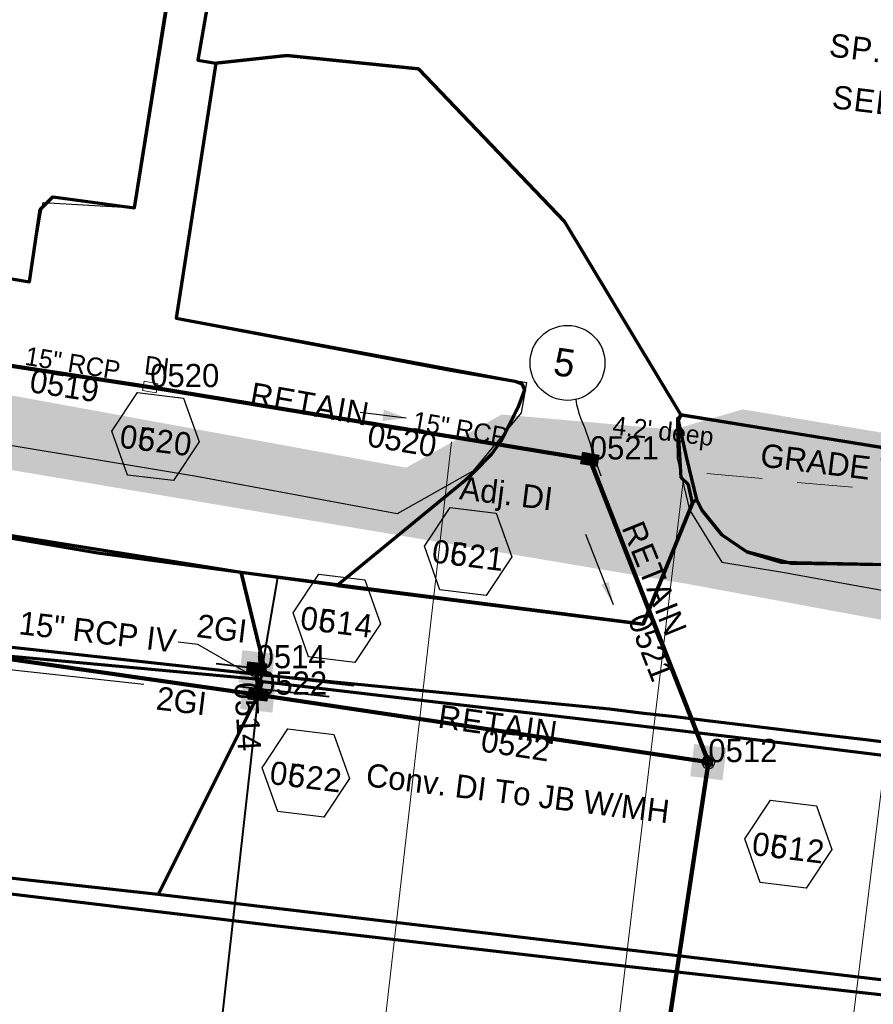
# Model space of a CAD drawing. Extents: x 1160061 to 2574774, y 200346 to 1150371.
# Tile 22 of 123: x 2482264 to 2482448, y 366024 to 366236. Entities that reach past the tile are written whole.
import ezdxf
from ezdxf.enums import TextEntityAlignment as Align

# ---------------------------------------------------------------- set-up
doc = ezdxf.new("R2010")
doc.units = 0
doc.header["$MEASUREMENT"] = 0
for name, pattern in [('DGN Style 2', [29.296317, 17.57779, -11.718527]), ('DGN Style 3', [41.014844, 29.296317, -11.718527]), ('DGN Style 6', [55.721595, 0.029296, -11.718527, 20.507422, -11.718527, 0.029296, -11.718527])]:
    doc.linetypes.add(name, pattern=pattern)
for name, color, linetype, lineweight in [('Exist Drainage Structure Drop Inlet CELL', 1, 'DGN Style 3', 0), ('Exist Plan Preparation Drainage Notes Label', 31, 'Continuous', 30), ('Exist Plan Preparation Watershed Blue', 5, 'Continuous', 30), ('Exist Structure Minor Pipes RCP 15 Inch', 30, 'Continuous', 0), ('Exist Structure Minor Pipes RCP 15 Inch Text', 30, 'Continuous', 13), ('Prop Drainage Structure Box Number Symbol CELL', 9, 'Continuous', 30), ('Prop Drainage Structure Drop Inlet Adjust CELL', 7, 'Continuous', 30), ('Prop Drainage Structure Drop Inlet Adjust Label', 9, 'Continuous', 30), ('Prop Drainage Structure Drop Inlet Grate 2 Narrow Slots and Flat Grates 840 29 CELL', 7, 'Continuous', 30), ('Prop Drainage Structure Drop Inlet Grate 2 Narrow Slots and Flat Grates 840 29 Label', 9, 'Continuous', 30), ('Prop Drainage Structure Drop Inlet Grate 2 Wide Slots and Flat Grates 840 20 CELL', 7, 'Continuous', 30), ('Prop Drainage Structure Drop Inlet Grate 2 Wide Slots and Flat Grates 840 20 Label', 9, 'Continuous', 30), ('Prop Drainage Structure Junction Box Convert From Drop Inlet Label', 9, 'Continuous', 30), ('Prop Drainage Structure Junction Box with Manhole Convert From Drop Inlet CELL', 7, 'Continuous', 30), ('Prop Drainage Structure Pipe CAP 15in', 9, 'Continuous', 211), ('Prop Drainage Structure Pipe RCP 15in Class III Label', 9, 'Continuous', 30), ('Prop Drainage Structure Pipe Removal Label', 9, 'Continuous', 30), ('Prop Drainage Structure Plot Symbol 20 Scale', 9, 'DGN Style 2', 13), ('Prop Drainage Structure Plot Symbol 20 Scale CELL', 9, 'DGN Style 2', 13), ('Prop Drainage Structure Plot Symbol 50 Scale', 9, 'DGN Style 2', 13), ('Prop Drainage Structure Plot Symbol 50 Scale CELL', 9, 'DGN Style 2', 13), ('Prop Drainage Structure Retain Label', 9, 'Continuous', 30), ('Prop Earthen Structure Ditch Flow Line', 6, 'Rdy Ditch Special Prp', 30), ('Prop Plan Preparation Grade to Drain Arrows CELL', 7, 'Continuous', 13), ('Prop Plan Preparation Grade to Drain Arrows Label', 9, 'Continuous', 30), ('Prop Plan Preparation Watershed Pre Construction', 131, 'Continuous', 30)]:
    doc.layers.add(name, color=color, linetype=linetype, lineweight=lineweight)
for name, color, linetype, lineweight, plot in [('Scratch_Level_5', 6, 'Continuous', 0, False), ('Scratch_Level_6', 30, 'Continuous', 0, False), ('Scratch_Level_7', 9, 'Continuous', 0, False), ('Scratch_Level_8', 171, 'Continuous', 0, False), ('Scratch_Level_9', 9, 'Continuous', 0, False)]:
    doc.layers.add(name, color=color, linetype=linetype, lineweight=lineweight, plot=plot)
doc.styles.add('Style-font000', font='font000.shx')
doc.styles.add('Style-font001', font='font001.shx')
doc.styles.add('Style-font041', font='font041.shx')
doc.styles.add('Style-GEOMETRICFUTURA_211_M_L', font='GEOMETRICFUTURA_211_M_L.shx')
doc.linetypes.add('Rdy Ditch Special Prp', pattern='A,0.55,-0.2,[22,dgnlstyle-RdylsE.shx,S=0.001111,R=0,X=0,Y=0],-0.2,0.55', length=1.5)
doc.dimstyles.new('erosion_control', dxfattribs={"dimtxt": 4.99999, "dimasz": 9.99998, "dimexe": 2.499995, "dimexo": 2.499995, "dimgap": 2.499995, "dimtad": 0, "dimtih": 1, "dimtoh": 1, "dimzin": 3, "dimdsep": 46, "dimtxsty": 'Style-GEOMETRICFUTURA_211_M_L', "dimcen": 0.09, "dimaunit": 1, "dimadec": 4, "dimazin": 3, "dimtfac": 1, "dimtofl": 0, "dimtmove": 0, "dimatfit": 1, "dimfxl": 1, "dimtzin": 3, "dimlwd": 106, "dimarcsym": 0})

# ---------------------------------------------------------------- blocks, each defined once
blk = doc.blocks.new('*U86')
at = {"layer": 'Exist Plan Preparation Drainage Notes Label'}
blk.add_circle((-2.02, 0), 1.993, dxfattribs=at)
blk.add_open_spline([(-0.139, -0.659), (0.503, -0.959), (1.25, -1.003), (1.947, -1.171), (2.636, -1.338), (3.314, -1.545), (4.014, -1.669)], degree=3, knots=[0, 0, 0, 0, 0.5025, 0.5025, 0.5025, 1, 1, 1, 1], dxfattribs=at)
blk.add_solid([(4.014, -1.669), (3.192, -1.207), (3.124, -1.722), (3.522, -1.565)], dxfattribs=at)
blk = doc.blocks.new('PROP TERMINATOR ARROW_176')
at = {"layer": 'Prop Plan Preparation Grade to Drain Arrows CELL'}
blk.add_solid([(-5.710468, 0.950265), (0, 0), (-4.99999, 0), (-5.710468, -0.950265)], dxfattribs=at)
blk = doc.blocks.new('PROP PLAN PREPARATION GRADE TO DRAIN ARROWS_34')
at = {"layer": 'Prop Plan Preparation Grade to Drain Arrows CELL'}
blk.add_line((-7.00001, 0), (4.99999, 0), dxfattribs=at)
blk.add_blockref('PROP TERMINATOR ARROW_176', (4.99999, 0), dxfattribs=at)
blk = doc.blocks.new('PROP TERMINATOR ARROW_177')
at = {"layer": 'Prop Plan Preparation Grade to Drain Arrows CELL', "extrusion": (0, 0, -1)}
blk.add_solid([(5.710468, 0.950265), (0, 0), (4.99999, 0), (5.710468, -0.950265)], dxfattribs=at)
blk = doc.blocks.new('PROP PLAN PREPARATION GRADE TO DRAIN ARROWS_35')
at = {"layer": 'Prop Plan Preparation Grade to Drain Arrows CELL'}
blk.add_line((-7.00001, 0), (4.99999, 0), dxfattribs=at)
blk.add_blockref('PROP TERMINATOR ARROW_177', (4.99999, 0), dxfattribs=at)
blk = doc.blocks.new('EXIST DRAINAGE STRUCTURE DROP INLET_8')
at = {"layer": 'Exist Drainage Structure Drop Inlet CELL', "color": 1, "flags": 128}
blk.add_lwpolyline([(-1.499997, 0.999998), (1.499997, 0.999998), (1.499997, -0.999998), (-1.499997, -0.999998), (-1.499997, 0.999998)], dxfattribs=at)
blk = doc.blocks.new('PROP DRAINAGE STRUCTURE DROP INLET ADJUST_1')
at = {"layer": 'Prop Drainage Structure Drop Inlet Adjust CELL', "color": 7, "lineweight": 13}
blk.add_line((0, 1.15627), (0, -1.15627), dxfattribs=at)
at = {"layer": 'Prop Drainage Structure Drop Inlet Adjust CELL', "flags": 128}
for points in [[(-1.75, 1.25), (1.75, 1.25), (1.75, -1.25), (-1.75, -1.25), (-1.75, 1.25)], [(-1.66667, 1.16667), (1.66667, 1.16667), (1.66667, -1.16667), (-1.66667, -1.16667), (-1.66667, 1.16667)], [(0, 1.15627), (0, -1.15627), (-1.65627, -1.15627), (-1.65627, 1.15627), (1.65627, 1.15627), (1.65627, -1.15627), (0, -1.15627)], [(-1.52087, 0.86717), (-1.52087, 1.03387), (-0.125, 1.03387), (-0.125, 0.86717), (-1.52087, 0.86717)], [(-1.52087, 0.60147), (-1.52087, 0.76817), (-0.125, 0.76817), (-0.125, 0.60147), (-1.52087, 0.60147)], [(-1.52087, 0.33577), (-1.52087, 0.50247), (-0.125, 0.50247), (-0.125, 0.33577), (-1.52087, 0.33577)], [(-1.52087, 0.07007), (-1.52087, 0.23677), (-0.125, 0.23677), (-0.125, 0.07007), (-1.52087, 0.07007)], [(0.125, 0.86717), (0.125, 1.03387), (1.52087, 1.03387), (1.52087, 0.86717), (0.125, 0.86717)], [(0.125, 0.60147), (0.125, 0.76817), (1.52087, 0.76817), (1.52087, 0.60147), (0.125, 0.60147)], [(0.125, 0.33577), (0.125, 0.50247), (1.52087, 0.50247), (1.52087, 0.33577), (0.125, 0.33577)], [(0.125, 0.07007), (0.125, 0.23677), (1.52087, 0.23677), (1.52087, 0.07007), (0.125, 0.07007)], [(-1.52087, -0.19563), (-1.52087, -0.02893), (-0.125, -0.02893), (-0.125, -0.19563), (-1.52087, -0.19563)], [(-1.52087, -0.46133), (-1.52087, -0.29463), (-0.125, -0.29463), (-0.125, -0.46133), (-1.52087, -0.46133)], [(-0.125, -0.72703), (-1.52087, -0.72703), (-1.52087, -0.56033), (-0.125, -0.56033), (-0.125, -0.72703)], [(-0.125, -1.03387), (-1.52087, -1.03387), (-1.52087, -0.82603), (-0.125, -0.82603), (-0.125, -1.03387)], [(0.125, -0.19563), (0.125, -0.02893), (1.52087, -0.02893), (1.52087, -0.19563), (0.125, -0.19563)], [(0.125, -0.46133), (0.125, -0.29463), (1.52087, -0.29463), (1.52087, -0.46133), (0.125, -0.46133)], [(1.52087, -0.72703), (0.125, -0.72703), (0.125, -0.56033), (1.52087, -0.56033), (1.52087, -0.72703)], [(1.52087, -1.03387), (0.125, -1.03387), (0.125, -0.82603), (1.52087, -0.82603), (1.52087, -1.03387)]]:
    blk.add_lwpolyline(points, dxfattribs=at)
at = {"layer": 'Prop Drainage Structure Plot Symbol 20 Scale', "extrusion": (0, 0, -1)}
blk.add_solid([(2.00004, 2.00004), (-2.00004, 2.00004), (2.00004, -2.00004), (-2.00004, -2.00004)], dxfattribs=at)
at = {"layer": 'Prop Drainage Structure Plot Symbol 50 Scale', "extrusion": (0, 0, -1)}
blk.add_solid([(3.5, 3.5), (-3.5, 3.5), (3.5, -3.5), (-3.5, -3.5)], dxfattribs=at)
blk = doc.blocks.new('PROP DRAINAGE STRUCTURE JUNCTION BOX WITH MANHOLE CONVERT FROM DROP INLET')
at = {"layer": 'Prop Drainage Structure Plot Symbol 20 Scale'}
h = blk.add_hatch(color=256, dxfattribs=at)
h.paths.add_polyline_path([(-2, -2), (-2, 2), (2, 2), (2, -2)])
edge = h.paths.add_edge_path(flags=16)
edge.add_arc((0, 0), 1.5, 0, 360)
at = {"layer": 'Prop Drainage Structure Plot Symbol 50 Scale'}
h = blk.add_hatch(color=256, dxfattribs=at)
h.paths.add_polyline_path([(-3.5, -3.5), (-3.5, 3.5), (3.5, 3.5), (3.5, -3.5)])
edge = h.paths.add_edge_path(flags=16)
edge.add_arc((0, 0), 1.5, 0, 360)
at = {"color": 7, "flags": 128}
for points in [[(-1.39, 0.02), (-0.99, 0.02), (-0.99, -0.02), (-1.39, -0.02)], [(-0.71, 1.19), (-0.51, 0.85), (-0.48, 0.87), (-0.67, 1.21)], [(0, 0.08), (0, 0.08)], [(0.67, 1.21), (0.48, 0.87), (0.51, 0.85), (0.71, 1.19)], [(1.39, 0.02), (0.99, 0.02), (0.99, -0.02), (1.39, -0.02)], [(-0.67, -1.21), (-0.48, -0.87), (-0.51, -0.85), (-0.71, -1.19)], [(0.71, -1.19), (0.51, -0.85), (0.48, -0.87), (0.67, -1.21)]]:
    blk.add_lwpolyline(points, dxfattribs=at)
at = {"layer": 'Prop Drainage Structure Junction Box with Manhole Convert From Drop Inlet CELL', "flags": 128}
for points in [[(-1.39, -0.02), (-0.99, -0.02), (-0.99, 0.02), (-1.39, 0.02)], [(-0.71, 1.19), (-0.51, 0.85), (-0.48, 0.87), (-0.67, 1.21)], [(0.67, 1.21), (0.48, 0.87), (0.51, 0.85), (0.71, 1.19)], [(1.39, 0.02), (0.99, 0.02), (0.99, -0.02), (1.39, -0.02)], [(-0.67, -1.21), (-0.48, -0.87), (-0.51, -0.85), (-0.71, -1.19)], [(0.71, -1.19), (0.51, -0.85), (0.48, -0.87), (0.67, -1.21)]]:
    blk.add_lwpolyline(points, dxfattribs=at)
at = {"layer": 'Prop Drainage Structure Junction Box with Manhole Convert From Drop Inlet CELL', "extrusion": (0, 0, -1)}
for radius in [1.39, 0.99, 0.953, 0.87, 0.625, 0.583, 0.333, 0.291, 0.0834, 0.0416]:
    blk.add_arc((0, 0), radius, 0, 360, dxfattribs=at)
blk = doc.blocks.new('PROP DRAINAGE STRUCTURE DROP INLET GRATE 2 WIDE SLOTS AND FLAT GRATES 840 20')
at = {"layer": 'Prop Drainage Structure Drop Inlet Grate 2 Wide Slots and Flat Grates 840 20 CELL', "flags": 128}
for points in [[(-2, 1.16665), (2, 1.16665), (2, -1.16665), (-2, -1.16665), (-2, 1.16665), (-2, 1.16665)], [(-1.9375, 1.10415), (1.9375, 1.10415), (1.9375, -1.10415), (-1.9375, -1.10415), (-1.9375, 1.10415)], [(-1.9271, 1.09375), (-0.0104, 1.09375), (-0.0104, -1.09375), (-1.9271, -1.09375), (-1.9271, 1.09375)], [(-1.84377, 0.90625), (-1.01047, 0.90625), (-1.01047, 0.63545), (-1.84377, 0.63545), (-1.84377, 0.90625)], [(-1.84377, 0.52085), (-1.01047, 0.52085), (-1.01047, 0.25005), (-1.84377, 0.25005), (-1.84377, 0.52085)], [(-1.84377, 0.13545), (-1.01047, 0.13545), (-1.01047, -0.13535), (-1.84377, -0.13535), (-1.84377, 0.13545)], [(-0.92717, 0.90625), (-0.09373, 0.90625), (-0.09373, 0.63545), (-0.92717, 0.63545), (-0.92717, 0.90625)], [(-0.92717, 0.52085), (-0.09373, 0.52085), (-0.09373, 0.25005), (-0.92717, 0.25005), (-0.92717, 0.52085)], [(-0.92717, 0.13545), (-0.09373, 0.13545), (-0.09373, -0.13535), (-0.92717, -0.13535), (-0.92717, 0.13545)], [(0.0104, 1.09375), (1.9271, 1.09375), (1.9271, -1.09375), (0.0104, -1.09375), (0.0104, 1.09375)], [(0.09373, 0.90625), (0.92703, 0.90625), (0.92703, 0.63545), (0.09373, 0.63545), (0.09373, 0.90625)], [(0.09373, 0.52085), (0.92703, 0.52085), (0.92703, 0.25005), (0.09373, 0.25005), (0.09373, 0.52085)], [(0.09373, 0.13545), (0.92703, 0.13545), (0.92703, -0.13535), (0.09373, -0.13535), (0.09373, 0.13545)], [(1.01033, 0.90625), (1.84377, 0.90625), (1.84377, 0.63545), (1.01033, 0.63545), (1.01033, 0.90625)], [(1.01033, 0.52085), (1.84377, 0.52085), (1.84377, 0.25005), (1.01033, 0.25005), (1.01033, 0.52085)], [(1.01033, 0.13545), (1.84377, 0.13545), (1.84377, -0.13535), (1.01033, -0.13535), (1.01033, 0.13545)], [(-1.84377, -0.24995), (-1.01047, -0.24995), (-1.01047, -0.52075), (-1.84377, -0.52075), (-1.84377, -0.24995)], [(-1.84377, -0.63545), (-1.01047, -0.63545), (-1.01047, -0.90625), (-1.84377, -0.90625), (-1.84377, -0.63545)], [(-0.92717, -0.24995), (-0.09373, -0.24995), (-0.09373, -0.52075), (-0.92717, -0.52075), (-0.92717, -0.24995)], [(-0.92717, -0.63545), (-0.09373, -0.63545), (-0.09373, -0.90625), (-0.92717, -0.90625), (-0.92717, -0.63545)], [(0.09373, -0.24995), (0.92703, -0.24995), (0.92703, -0.52075), (0.09373, -0.52075), (0.09373, -0.24995)], [(0.09373, -0.63545), (0.92703, -0.63545), (0.92703, -0.90625), (0.09373, -0.90625), (0.09373, -0.63545)], [(1.01033, -0.24995), (1.84377, -0.24995), (1.84377, -0.52075), (1.01033, -0.52075), (1.01033, -0.24995)], [(1.01033, -0.63545), (1.84377, -0.63545), (1.84377, -0.90625), (1.01033, -0.90625), (1.01033, -0.63545)]]:
    blk.add_lwpolyline(points, dxfattribs=at)
at = {"layer": 'Prop Drainage Structure Plot Symbol 20 Scale CELL', "extrusion": (0, 0, -1)}
blk.add_solid([(2.00004, 2.00004), (-2.00004, 2.00004), (2.00004, -2.00004), (-2.00004, -2.00004)], dxfattribs=at)
at = {"layer": 'Prop Drainage Structure Plot Symbol 50 Scale CELL', "extrusion": (0, 0, -1)}
blk.add_solid([(3.5, 3.5), (-3.5, 3.5), (3.5, -3.5), (-3.5, -3.5)], dxfattribs=at)
blk = doc.blocks.new('PROP DRAINAGE STRUCTURE DROP INLET GRATE 2 NARROW SLOTS AND FLAT GRATES 840 29')
at = {"layer": 'Prop Drainage Structure Drop Inlet Grate 2 Narrow Slots and Flat Grates 840 29 CELL', "flags": 128}
for points in [[(-2, 1.16665), (2, 1.16665), (2, -1.16665), (-2, -1.16665), (-2, 1.16665)], [(-1.9375, 1.10415), (1.9375, 1.10415), (1.9375, -1.10415), (-1.9375, -1.10415), (-1.9375, 1.10415)], [(-1.9271, 1.09375), (-0.0104, 1.09375), (-0.0104, -1.09375), (-1.9271, -1.09375), (-1.9271, 1.09375)], [(-1.7604, 0.91145), (-1.5833, 0.91145), (-1.5833, -0.91145), (-1.7604, -0.91145), (-1.7604, 0.91145)], [(-1.4635, 0.91145), (-1.2864, 0.91145), (-1.2864, -0.91145), (-1.4635, -0.91145), (-1.4635, 0.91145)], [(-1.1666, 0.91145), (-0.9895, 0.91145), (-0.9895, -0.91145), (-1.1666, -0.91145), (-1.1666, 0.91145)], [(-0.8697, 0.91145), (-0.6926, 0.91145), (-0.6926, -0.91145), (-0.8697, -0.91145), (-0.8697, 0.91145)], [(-0.5728, 0.91145), (-0.3957, 0.91145), (-0.3957, -0.91145), (-0.5728, -0.91145), (-0.5728, 0.91145)], [(-0.276, 0.91145), (-0.0989, 0.91145), (-0.0989, -0.91145), (-0.276, -0.91145), (-0.276, 0.91145)], [(0.0104, 1.09375), (1.9271, 1.09375), (1.9271, -1.09375), (0.0104, -1.09375), (0.0104, 1.09375)], [(0.0989, 0.91145), (0.276, 0.91145), (0.276, -0.91145), (0.0989, -0.91145), (0.0989, 0.91145)], [(0.3958, 0.91145), (0.5729, 0.91145), (0.5729, -0.91145), (0.3958, -0.91145), (0.3958, 0.91145)], [(0.6926, 0.91145), (0.8697, 0.91145), (0.8697, -0.91145), (0.6926, -0.91145), (0.6926, 0.91145)], [(0.9895, 0.91145), (1.1666, 0.91145), (1.1666, -0.91145), (0.9895, -0.91145), (0.9895, 0.91145)], [(1.2864, 0.91145), (1.4635, 0.91145), (1.4635, -0.91145), (1.2864, -0.91145), (1.2864, 0.91145)], [(1.5833, 0.91145), (1.7604, 0.91145), (1.7604, -0.91145), (1.5833, -0.91145), (1.5833, 0.91145)]]:
    blk.add_lwpolyline(points, dxfattribs=at)
at = {"layer": 'Prop Drainage Structure Plot Symbol 20 Scale'}
blk.add_solid([(-2.00004, 2.00004), (2.00004, 2.00004), (-2.00004, -2.00004), (2.00004, -2.00004)], dxfattribs=at)
at = {"layer": 'Prop Drainage Structure Plot Symbol 50 Scale'}
blk.add_solid([(-3.5, 3.5), (3.5, 3.5), (-3.5, -3.5), (3.5, -3.5)], dxfattribs=at)
blk = doc.blocks.new('PROP DRAINAGE STRUCTURE BOX NUMBER SYMBOL_96')
at = {"layer": 'Scratch_Level_7', "flags": 128}
blk.add_lwpolyline([(-5.000009, 8.944294), (5.000009, 8.944294), (9.47214, 0), (5.000009, -8.944294), (-5.000009, -8.944294), (-9.47214, 0), (-5.000009, 8.944294)], dxfattribs=at)
at = {"layer": 'Scratch_Level_7', "insert": (0.170464, -0.827124), "char_height": 4.99999, "attachment_point": 5, "line_spacing_factor": 0.6, "style": 'Style-GEOMETRICFUTURA_211_M_L'}
blk.add_mtext('\\T1.056;0512', dxfattribs=at)
blk = doc.blocks.new('PROP DRAINAGE STRUCTURE BOX NUMBER SYMBOL_98')
at = {"layer": 'Scratch_Level_7', "flags": 128}
blk.add_lwpolyline([(-5.000009, 8.944294), (5.000009, 8.944294), (9.47214, 0), (5.000009, -8.944294), (-5.000009, -8.944294), (-9.47214, 0), (-5.000009, 8.944294)], dxfattribs=at)
at = {"layer": 'Scratch_Level_7', "insert": (0.170464, -0.827124), "char_height": 4.99999, "attachment_point": 5, "line_spacing_factor": 0.6, "style": 'Style-GEOMETRICFUTURA_211_M_L'}
blk.add_mtext('\\T1.051;0522', dxfattribs=at)
blk = doc.blocks.new('PROP DRAINAGE STRUCTURE BOX NUMBER SYMBOL_99')
at = {"layer": 'Scratch_Level_7', "flags": 128}
blk.add_lwpolyline([(-5.000009, 8.944294), (5.000009, 8.944294), (9.47214, 0), (5.000009, -8.944294), (-5.000009, -8.944294), (-9.47214, 0), (-5.000009, 8.944294)], dxfattribs=at)
at = {"layer": 'Scratch_Level_7', "insert": (0.143191, -0.827124), "char_height": 4.99999, "attachment_point": 5, "line_spacing_factor": 0.6, "style": 'Style-GEOMETRICFUTURA_211_M_L'}
blk.add_mtext('\\T1.056;0514', dxfattribs=at)
blk = doc.blocks.new('PROP DRAINAGE STRUCTURE BOX NUMBER SYMBOL_108')
at = {"layer": 'Scratch_Level_7', "flags": 128}
blk.add_lwpolyline([(-5.000009, 8.944294), (5.000009, 8.944294), (9.47214, 0), (5.000009, -8.944294), (-5.000009, -8.944294), (-9.47214, 0), (-5.000009, 8.944294)], dxfattribs=at)
at = {"layer": 'Scratch_Level_7', "insert": (0.180312, -0.827124), "char_height": 4.99999, "attachment_point": 5, "line_spacing_factor": 0.6, "style": 'Style-GEOMETRICFUTURA_211_M_L'}
blk.add_mtext('\\T1.051;0521', dxfattribs=at)
blk = doc.blocks.new('PROP DRAINAGE STRUCTURE BOX NUMBER SYMBOL_109')
at = {"layer": 'Scratch_Level_7', "flags": 128}
blk.add_lwpolyline([(-5.000009, 8.944294), (5.000009, 8.944294), (9.47214, 0), (5.000009, -8.944294), (-5.000009, -8.944294), (-9.47214, 0), (-5.000009, 8.944294)], dxfattribs=at)
at = {"layer": 'Scratch_Level_7', "insert": (0.249251, -0.827124), "char_height": 4.99999, "attachment_point": 5, "line_spacing_factor": 0.6, "style": 'Style-GEOMETRICFUTURA_211_M_L'}
blk.add_mtext('\\T1.051;0520', dxfattribs=at)
blk = doc.blocks.new('PROP DRAINAGE STRUCTURE BOX NUMBER SYMBOL_175')
at = {"layer": 'Prop Drainage Structure Box Number Symbol CELL', "flags": 128}
blk.add_lwpolyline([(-5.000009, 8.944294), (5.000009, 8.944294), (9.47214, 0), (5.000009, -8.944294), (-5.000009, -8.944294), (-9.47214, 0), (-5.000009, 8.944294)], dxfattribs=at)
at = {"layer": 'Prop Drainage Structure Box Number Symbol CELL', "insert": (0.249251, -0.827124), "char_height": 4.99999, "attachment_point": 5, "line_spacing_factor": 0.6, "style": 'Style-GEOMETRICFUTURA_211_M_L'}
blk.add_mtext('\\T1.051;0620', dxfattribs=at)
blk = doc.blocks.new('PROP DRAINAGE STRUCTURE BOX NUMBER SYMBOL_176')
at = {"layer": 'Prop Drainage Structure Box Number Symbol CELL', "flags": 128}
blk.add_lwpolyline([(-5.000009, 8.944294), (5.000009, 8.944294), (9.47214, 0), (5.000009, -8.944294), (-5.000009, -8.944294), (-9.47214, 0), (-5.000009, 8.944294)], dxfattribs=at)
at = {"layer": 'Prop Drainage Structure Box Number Symbol CELL', "insert": (0.143191, -0.827124), "char_height": 4.99999, "attachment_point": 5, "line_spacing_factor": 0.6, "style": 'Style-GEOMETRICFUTURA_211_M_L'}
blk.add_mtext('\\T1.056;0614', dxfattribs=at)
blk = doc.blocks.new('PROP DRAINAGE STRUCTURE BOX NUMBER SYMBOL_177')
at = {"layer": 'Prop Drainage Structure Box Number Symbol CELL', "flags": 128}
blk.add_lwpolyline([(-5.000009, 8.944294), (5.000009, 8.944294), (9.47214, 0), (5.000009, -8.944294), (-5.000009, -8.944294), (-9.47214, 0), (-5.000009, 8.944294)], dxfattribs=at)
at = {"layer": 'Prop Drainage Structure Box Number Symbol CELL', "insert": (0.170464, -0.827124), "char_height": 4.99999, "attachment_point": 5, "line_spacing_factor": 0.6, "style": 'Style-GEOMETRICFUTURA_211_M_L'}
blk.add_mtext('\\T1.051;0622', dxfattribs=at)
blk = doc.blocks.new('PROP DRAINAGE STRUCTURE BOX NUMBER SYMBOL_179')
at = {"layer": 'Prop Drainage Structure Box Number Symbol CELL', "flags": 128}
blk.add_lwpolyline([(-5.000009, 8.944294), (5.000009, 8.944294), (9.47214, 0), (5.000009, -8.944294), (-5.000009, -8.944294), (-9.47214, 0), (-5.000009, 8.944294)], dxfattribs=at)
at = {"layer": 'Prop Drainage Structure Box Number Symbol CELL', "insert": (0.180312, -0.827124), "char_height": 4.99999, "attachment_point": 5, "line_spacing_factor": 0.6, "style": 'Style-GEOMETRICFUTURA_211_M_L'}
blk.add_mtext('\\T1.051;0621', dxfattribs=at)
blk = doc.blocks.new('PROP DRAINAGE STRUCTURE BOX NUMBER SYMBOL_180')
at = {"layer": 'Prop Drainage Structure Box Number Symbol CELL', "flags": 128}
blk.add_lwpolyline([(-5.000009, 8.944294), (5.000009, 8.944294), (9.47214, 0), (5.000009, -8.944294), (-5.000009, -8.944294), (-9.47214, 0), (-5.000009, 8.944294)], dxfattribs=at)
at = {"layer": 'Prop Drainage Structure Box Number Symbol CELL', "insert": (0.170464, -0.827124), "char_height": 4.99999, "attachment_point": 5, "line_spacing_factor": 0.6, "style": 'Style-GEOMETRICFUTURA_211_M_L'}
blk.add_mtext('\\T1.056;0612', dxfattribs=at)

msp = doc.modelspace()

# ---------------------------------------------------------------- hatches: boundary and pattern name
at = {"layer": 'Scratch_Level_6'}
msp.add_hatch(color=256, dxfattribs=at).paths.add_polyline_path([(2482465.22, 366104.27), (2482407.31, 366114.97), (2482227.83, 366145.19), (2482227.66, 366149.12), (2482254.65, 366156.86), (2482346.93, 366139.97), (2482367.54, 366151.43), (2482404.56, 366148.18), (2482419.42, 366152.53), (2482463.73, 366145.13), (2482484.73, 366143.84), (2482489.89, 366167.29), (2482504.47, 366169.4), (2482520.6, 366194.75), (2482523.81, 366194.35), (2482517.17, 366145.71), (2482503.87, 366124.89), (2482483.8, 366107.19)])

# ---------------------------------------------------------------- linework, layer by layer
msp.add_line((2482051.59, 366119.57), (2482290.39, 366093.34))
at = {"layer": 'Exist Plan Preparation Drainage Notes Label'}
msp.add_solid([(2482346.93, 366150.66), (2482342.12, 366152.51), (2482341.81, 366150.02)], dxfattribs=at)
at = {"layer": 'Exist Plan Preparation Watershed Blue', "color": 5, "linetype": 'Continuous', "lineweight": 70, "flags": 128}
for points in [[(2482245.6, 366183.41), (2482265.79, 366180.04), (2482268.07, 366195.58), (2482270.77, 366198.33), (2482288.4, 366195.95), (2482318.34, 366384.71), (2482190.23, 366419.49), (2482100.94, 366304.91), (2482098.85, 366268.04), (2482126.15, 366215.84), (2482133, 366215.49), (2482138.99, 366214.75), (2482145.25, 366210.94), (2482149.84, 366199.68), (2482178.08, 366194.73), (2482245.6, 366183.41)], [(2482314.14, 366283.62), (2482311.05, 366279.9), (2482302.02, 366227.76), (2482305.94, 366227.08), (2482321.21, 366228.73), (2482349.58, 366225.88), (2482381.04, 366192.98), (2482406.1, 366151.36), (2482460.16, 366142.7), (2482485.14, 366138.23), (2482497.23, 366201.69), (2482502.55, 366231.5), (2482513.88, 366291.18), (2482521.94, 366338.37), (2482364.13, 366312.74), (2482323, 366321.52), (2482314.14, 366283.62)], [(2482406.1, 366151.36), (2482381.04, 366192.98), (2482349.58, 366225.88), (2482321.21, 366228.73), (2482305.94, 366227.08), (2482297.35, 366172.17), (2482370.37, 366158.6), (2482371.86, 366158.05), (2482372.42, 366156.73), (2482371.03, 366152.89), (2482367.42, 366145.73), (2482365.34, 366142.91), (2482361.51, 366139), (2482360.08, 366137.56), (2482332.09, 366114.58), (2482398, 366106.27), (2482408.61, 366132.29), (2482407.76, 366136.28), (2482406.2, 366137.8), (2482405.55, 366148.97), (2482405.54, 366150.14), (2482406.1, 366151.36)], [(2482316.78, 366095.29), (2482311.4, 366117.38), (2482210.61, 366133.48), (2482141.53, 366143.54), (2482043.62, 366160), (2482049.5, 366141.07), (2482049.5, 366141.07), (2482050.46, 366124.55), (2482075.31, 366121.82), (2482316.78, 366095.29)], [(2482485.15, 366138.26), (2482475, 366140.05), (2482406.1, 366151.36), (2482405.54, 366150.14), (2482407.38, 366142), (2482409.5, 366133.1), (2482410.75, 366130.78), (2482414.99, 366125.53), (2482420.33, 366121.86), (2482427.76, 366119.62), (2482460.64, 366118.89), (2482468.81, 366118.83), (2482473.64, 366119.24), (2482479.47, 366120.59), (2482483.69, 366121.9), (2482485.68, 366122.79), (2482487.94, 366123.81), (2482493.07, 366126.8), (2482485.15, 366138.26)], [(2482315.02, 366091.07), (2482293.49, 366048), (2482122.74, 366066.82), (2482128.41, 366112.97), (2482228.39, 366102.46), (2482315.31, 366094.44), (2482315.02, 366091.07)], [(2482499.98, 366071.7), (2482482.15, 366025.78), (2482293.49, 366048), (2482315.02, 366091.07), (2482315.98, 366093.89), (2482350.74, 366089.81), (2482395.07, 366084.67), (2482429.83, 366080.51), (2482468.83, 366075.66), (2482499.98, 366071.7)], [(2482738.83, 365966.99), (2482740.17, 365977.85), (2482734.42, 365994.5), (2482388.73, 366033.13), (2482320.39, 366041.03), (2482173.2, 366058.7), (2482122.52, 366065.32), (2482120.38, 366039.51), (2482118.36, 366011.95), (2482417.09, 365978.61), (2482517.08, 365966.77), (2482726.79, 365941.27), (2482737, 365952.17), (2482738.83, 365966.99)]]:
    msp.add_lwpolyline(points, close=True, dxfattribs=at)
for points in [[(2482311.05, 366279.9), (2482302.02, 366227.76), (2482305.94, 366227.08), (2482297.35, 366172.17), (2482356.52, 366160.99), (2482370.37, 366158.6), (2482371.86, 366158.05), (2482372.42, 366156.73), (2482371.03, 366152.89), (2482367.42, 366145.73), (2482367.42, 366145.73), (2482365.34, 366142.91), (2482361.51, 366139), (2482359.61, 366137.16), (2482332.09, 366114.58), (2482280.45, 366121.56), (2482222.44, 366131.46)], [(2482246.18, 366183.3), (2482265.79, 366180.04), (2482268.07, 366195.58), (2482270.77, 366198.33), (2482288.4, 366195.95), (2482300.59, 366271.82)], [(2482459.58, 366118.92), (2482429.89, 366119.36), (2482420.33, 366121.86), (2482414.99, 366125.53), (2482410.75, 366130.78), (2482409.5, 366133.1), (2482408.61, 366132.29), (2482398, 366106.27), (2482311.4, 366117.38), (2482316.78, 366095.29), (2482390.79, 366088.03), (2482398.12, 366087.1), (2482404.83, 366086.34), (2482411.77, 366085.5), (2482420.15, 366084.49), (2482427.79, 366083.57), (2482436.01, 366082.58), (2482445.95, 366081.38), (2482466.79, 366078.8)]]:
    msp.add_lwpolyline(points, dxfattribs=at)
at = {"layer": 'Exist Structure Minor Pipes RCP 15 Inch'}
msp.add_line((2482291.76, 366157.11), (2482241.16, 366165.23), dxfattribs=at)
at = {"layer": 'Prop Drainage Structure Pipe CAP 15in'}
msp.add_line((2482314.7, 366096.77), (2482315.02, 366091.07), dxfattribs=at)
at = {"layer": 'Prop Plan Preparation Watershed Pre Construction', "color": 200, "flags": 128}
for points in [[(2482149.84, 366199.68), (2482265.79, 366180.04), (2482268.14, 366193.91), (2482268.68, 366197.08), (2482288.4, 366195.95), (2482304.51, 366294.12), (2482314.14, 366283.62), (2482311.05, 366279.9), (2482302.02, 366227.76), (2482305.94, 366227.08), (2482297.35, 366172.17), (2482372.89, 366158.29), (2482371.69, 366151.75), (2482361.31, 366139.2), (2482350.71, 366133.24), (2482344.98, 366130.03), (2482301.73, 366138.05), (2482238.22, 366148.6), (2482140.68, 366164.8), (2482148.13, 366182.05), (2482149.84, 366199.68)], [(2482405.21, 366150.6), (2482405.32, 366141.99), (2482407.99, 366130.92), (2482413.29, 366122.3), (2482414.96, 366119.58), (2482428.01, 366117.45), (2482463.71, 366111.02), (2482475.92, 366109.79), (2482483.57, 366111.54), (2482492.66, 366115.62), (2482497.73, 366119.93), (2482485.15, 366138.26), (2482406.1, 366151.36), (2482405.21, 366150.6)], [(2482122.74, 366066.82), (2482118.36, 366011.95), (2482871.97, 365923.41), (2482842.89, 365880.62), (2483010.79, 365865.86), (2483048.19, 365861.65), (2483192.34, 365847.94), (2483296.51, 365836.9), (2483403.77, 365823.28), (2483605.26, 365797.14), (2483756.63, 365775.55), (2483838.82, 365763.53), (2483952.78, 365744.85), (2484040.14, 365724.59), (2484096.61, 365715.8), (2484109.76, 365800.29), (2483919.06, 365832.3), (2483715.34, 365866), (2483439.35, 365907.02), (2483368.5, 365916.45), (2482482.15, 366025.78), (2482293.49, 366048), (2482122.74, 366066.82)]]:
    msp.add_lwpolyline(points, close=True, dxfattribs=at)
at = {"layer": 'Scratch_Level_5'}
for p, q in [((2482356.72, 366145.56), (2482341.78, 366015.45)), ((2482406.68, 366137.66), (2482391.44, 366009.64)), ((2482456.8, 366131.4), (2482441.08, 366003.63))]:
    msp.add_line(p, q, dxfattribs=at)
at = {"layer": 'Scratch_Level_5', "lineweight": 40}
for p, q in [((2482315.86, 366096.38), (2482319.27, 366116.33)), ((2482305.83, 366096.45), (2482335.64, 366093.05)), ((2482305.98, 366097.77), (2482315.91, 366096.64)), ((2482310.31, 366091.6), (2482315.02, 366091.07)), ((2482310.46, 366092.92), (2482330.34, 366090.69)), ((2482315.02, 366091.07), (2482307, 366019.39))]:
    msp.add_line(p, q, dxfattribs=at)
at = {"layer": 'Scratch_Level_9', "lineweight": 120}
for p, q in [((2482240.86, 366165.12), (2482291.78, 366157.33)), ((2482291.78, 366157.33), (2482386.51, 366141.75)), ((2482386.51, 366141.75), (2482412.06, 366076.54)), ((2482044.65, 366129.65), (2482315.02, 366091.07)), ((2482315.02, 366091.07), (2482412.06, 366076.54)), ((2482412.06, 366076.54), (2482387.98, 365917.62))]:
    msp.add_line(p, q, dxfattribs=at)

# ---------------------------------------------------------------- block references
at = {"layer": 'Exist Drainage Structure Drop Inlet CELL', "color": 5, "linetype": 'DGN Style 6', "lineweight": 140, "rotation": 170}
msp.add_blockref('EXIST DRAINAGE STRUCTURE DROP INLET_8', (2482291.78, 366157.33), dxfattribs=at)
at = {"layer": 'Exist Plan Preparation Drainage Notes Label', "xscale": 4.05, "yscale": 4.05, "zscale": 4.05, "rotation": 301.919946}
msp.add_blockref('*U86', (2482386.03, 366155.6), dxfattribs=at)
at = {"layer": 'Prop Drainage Structure Box Number Symbol CELL', "rotation": 353.002296}
for name, p in [('PROP DRAINAGE STRUCTURE BOX NUMBER SYMBOL_175', (2482292.91, 366146.66)), ('PROP DRAINAGE STRUCTURE BOX NUMBER SYMBOL_179', (2482360.27, 366121.91)), ('PROP DRAINAGE STRUCTURE BOX NUMBER SYMBOL_176', (2482331.97, 366107.52)), ('PROP DRAINAGE STRUCTURE BOX NUMBER SYMBOL_177', (2482325.32, 366074.19)), ('PROP DRAINAGE STRUCTURE BOX NUMBER SYMBOL_180', (2482429.3, 366058.89))]:
    msp.add_blockref(name, p, dxfattribs=at)
at = {"layer": 'Prop Drainage Structure Plot Symbol 20 Scale'}
for name, p, rotation in [('PROP DRAINAGE STRUCTURE DROP INLET ADJUST_1', (2482386.51, 366141.75), 170), ('PROP DRAINAGE STRUCTURE DROP INLET GRATE 2 NARROW SLOTS AND FLAT GRATES 840 29', (2482314.7, 366096.77), 173.50482), ('PROP DRAINAGE STRUCTURE JUNCTION BOX WITH MANHOLE CONVERT FROM DROP INLET', (2482412.06, 366076.54), 83)]:
    msp.add_blockref(name, p, dxfattribs=dict(at, rotation=rotation))
at = {"layer": 'Prop Drainage Structure Plot Symbol 50 Scale CELL', "rotation": 173.580714}
msp.add_blockref('PROP DRAINAGE STRUCTURE DROP INLET GRATE 2 WIDE SLOTS AND FLAT GRATES 840 20', (2482315.02, 366091.07), dxfattribs=at)
at = {"layer": 'Prop Plan Preparation Grade to Drain Arrows CELL'}
for name, p, rotation in [('PROP PLAN PREPARATION GRADE TO DRAIN ARROWS_35', (2482416.71, 366138.25), 174.847934), ('PROP PLAN PREPARATION GRADE TO DRAIN ARROWS_34', (2482436.15, 366136.36), 175.225528)]:
    msp.add_blockref(name, p, dxfattribs=dict(at, rotation=rotation))
at = {"layer": 'Scratch_Level_7', "rotation": 353.002296}
for name, p in [('PROP DRAINAGE STRUCTURE BOX NUMBER SYMBOL_109', (2482292.91, 366146.66)), ('PROP DRAINAGE STRUCTURE BOX NUMBER SYMBOL_108', (2482360.27, 366121.91)), ('PROP DRAINAGE STRUCTURE BOX NUMBER SYMBOL_99', (2482331.97, 366107.52)), ('PROP DRAINAGE STRUCTURE BOX NUMBER SYMBOL_98', (2482325.32, 366074.19)), ('PROP DRAINAGE STRUCTURE BOX NUMBER SYMBOL_96', (2482429.3, 366058.89))]:
    msp.add_blockref(name, p, dxfattribs=at)

# ---------------------------------------------------------------- texts
at = {"layer": 'Exist Plan Preparation Drainage Notes Label', "style": 'Style-font000'}
msp.add_text('5', height=6, rotation=351.288, dxfattribs=at).set_placement((2482378.4, 366159.99))
at = {"layer": 'Exist Plan Preparation Drainage Notes Label', "style": 'Style-font001'}
msp.add_text("4.2' deep", height=4, rotation=353.3861, dxfattribs=at).set_placement((2482402.32, 366147.87), align=Align.MIDDLE_CENTER)
at = {"layer": 'Exist Structure Minor Pipes RCP 15 Inch Text', "style": 'Style-font001'}
for rotation, p in [(350.884, (2482274.77, 366160.51)), (349.9464, (2482358.24, 366146.39))]:
    msp.add_text('15" RCP', height=4, rotation=rotation, dxfattribs=at).set_placement(p, align=Align.CENTER)
msp.add_text('DI', height=4, rotation=353.0023, dxfattribs=at).set_placement((2482293.22, 366161.8), align=Align.MIDDLE_CENTER)
at = {"layer": 'Prop Drainage Structure Drop Inlet Adjust Label', "style": 'Style-GEOMETRICFUTURA_211_M_L'}
msp.add_text('Adj. DI', height=5, rotation=353.0023, dxfattribs=at).set_placement((2482368.52, 366134.45), align=Align.MIDDLE_CENTER)
at = {"layer": 'Prop Drainage Structure Drop Inlet Grate 2 Narrow Slots and Flat Grates 840 29 Label', "style": 'Style-GEOMETRICFUTURA_211_M_L'}
msp.add_text('2GI', height=5, rotation=353.0023, dxfattribs=at).set_placement((2482307.22, 366105.34), align=Align.MIDDLE_CENTER)
at = {"layer": 'Prop Drainage Structure Drop Inlet Grate 2 Wide Slots and Flat Grates 840 20 Label', "style": 'Style-GEOMETRICFUTURA_211_M_L'}
msp.add_text('2GI', height=5, rotation=353.0023, dxfattribs=at).set_placement((2482298.51, 366089.73), align=Align.MIDDLE_CENTER)
at = {"layer": 'Prop Drainage Structure Junction Box Convert From Drop Inlet Label', "style": 'Style-GEOMETRICFUTURA_211_M_L'}
msp.add_text('Conv. DI To JB W/MH', height=5, rotation=353.0023, dxfattribs=at).set_placement((2482371, 366069.85), align=Align.MIDDLE_CENTER)
at = {"layer": 'Prop Drainage Structure Pipe RCP 15in Class III Label', "style": 'Style-GEOMETRICFUTURA_211_M_L'}
msp.add_text('15" RCP IV', height=5, rotation=353.255, dxfattribs=at).set_placement((2482280.43, 366104.61), align=Align.MIDDLE_CENTER)
at = {"layer": 'Prop Drainage Structure Retain Label', "char_height": 5, "attachment_point": 7, "line_spacing_factor": 0.6, "style": 'Style-GEOMETRICFUTURA_211_M_L'}
for insert, rotation in [((2482313.02, 366153.48), 349.9464), ((2482393.3, 366127.08), 292.0336), ((2482353.59, 366084.01), 351.7918)]:
    msp.add_mtext('\\T1.060;RETAIN', dxfattribs=dict(at, insert=insert, rotation=rotation))
at = {"layer": 'Prop Earthen Structure Ditch Flow Line', "insert": (2482463.07, 366222.45), "char_height": 5, "attachment_point": 5, "rotation": 353.0023, "line_spacing_factor": 1.320001, "style": 'Style-GEOMETRICFUTURA_211_M_L'}
msp.add_mtext('\\T1.057;SP. CUT DITCH\\PSEE DETAIL A', dxfattribs=at)
at = {"layer": 'Prop Plan Preparation Grade to Drain Arrows Label', "style": 'Style-GEOMETRICFUTURA_211_M_L'}
msp.add_text('GRADE TO DRAIN', height=5, rotation=353.0023, dxfattribs=at).set_placement((2482451.93, 366139.23), align=Align.MIDDLE_CENTER)
at = {"layer": 'Scratch_Level_8', "linetype": 'Continuous', "style": 'Style-font041'}
for s, p in [('0520', (2482291.78, 366162.33)), ('0521', (2482386.51, 366146.75)), ('0514', (2482314.7, 366101.77)), ('0522', (2482315.02, 366096.07)), ('0512', (2482412.06, 366081.54))]:
    msp.add_text(s, height=5, dxfattribs=at).set_placement(p, align=Align.TOP_LEFT)
at = {"layer": 'Scratch_Level_8', "linetype": 'Continuous', "lineweight": 30, "style": 'Style-font041'}
for s, rotation, p in [('0519', 351.3036, (2482266.32, 366161.22)), ('0520', 350.659, (2482339.14, 366149.54)), ('0521', 291.4004, (2482399.29, 366109.14)), ('0514', 273.2597, (2482314.86, 366093.92)), ('0522', 351.4842, (2482363.54, 366083.81))]:
    msp.add_text(s, height=5, rotation=rotation, dxfattribs=at).set_placement(p, align=Align.TOP_LEFT)

# ---------------------------------------------------------------- leaders
at = {"layer": 'Exist Plan Preparation Drainage Notes Label'}
for points in [[(2482346.93, 366150.66), (2482337.01, 366151.87)], [(2482391.6, 366110.43), (2482385.68, 366125.57)]]:
    msp.add_leader(points, dimstyle='erosion_control', override={"dimtxt": 5, "dimasz": 5, "dimgap": 0, "dimlwd": -2}, dxfattribs=at)
at = {"layer": 'Prop Drainage Structure Pipe Removal Label'}
msp.add_leader([(2482314.86, 366094.46), (2482302.04, 366101.86), (2482297.76, 366102.38)], dimstyle='erosion_control', override={"dimtxt": 5, "dimasz": 5, "dimgap": 0, "dimlwd": -2}, dxfattribs=at)

doc.saveas('drawing.dxf')
